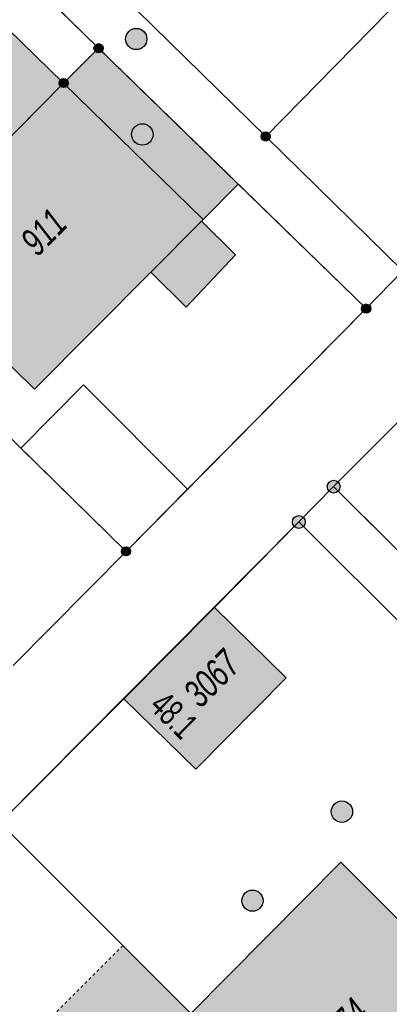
# Model space of a CAD drawing. Header units: metres. Extents: x 2695751 to 2696029, y 1260877 to 1261206.
# Tile 27 of 70: x 2695872 to 2695885, y 1261033 to 1261068. Entities that reach past the tile are written whole.
import ezdxf

# ---------------------------------------------------------------- set-up
doc = ezdxf.new("R2010")
doc.units = ezdxf.units.M
doc.header["$LTSCALE"] = 0.1
doc.linetypes.add('AUSGEZOGEN', pattern=[0])
doc.linetypes.add('VERDECKT2_S2', pattern=[0.36, 0.2, -0.16])
for name, color, linetype in [('Limites de bien-fonds', 7, 'AUSGEZOGEN'), ('Mensuration officielle_Lignes (Couverture du sol)', 7, 'AUSGEZOGEN'), ('Mensuration officielle_Lignes (Objets divers)', 7, 'AUSGEZOGEN'), ("Mensuration officielle_N° d'assurance", 7, 'AUSGEZOGEN'), ('Mensuration officielle_N° de bâtiment', 7, 'AUSGEZOGEN'), ('Mensuration officielle_Surface (Objets divers)', 7, 'AUSGEZOGEN'), ('Mensuration officielle_Surfaces de bâtiments (Couverture du sol)', 7, 'AUSGEZOGEN'), ('Mensuration officielle_Surfaces de bâtiments (Objets divers)', 7, 'AUSGEZOGEN'), ('Points fixes EU', 255, 'AUSGEZOGEN'), ('Points fixes mensuration officielle', 255, 'AUSGEZOGEN')]:
    doc.layers.add(name, color=color, linetype=linetype)
doc.styles.add('ARIAL', font='arial.ttf')

msp = doc.modelspace()

# ---------------------------------------------------------------- hatches: boundary and pattern name
at = {"layer": 'Mensuration officielle_Surfaces de bâtiments (Couverture du sol)', "true_color": 0xd2d2d2, "transparency": 33554687}
for points in [[(2695867.555, 1261059.515), (2695873.495, 1261065.54), (2695868.573, 1261070.33), (2695862.642, 1261064.299)], [(2695873.495, 1261065.54), (2695867.555, 1261059.515), (2695869.544, 1261057.57), (2695872.469, 1261054.711), (2695876.572, 1261058.845), (2695877.821, 1261057.605), (2695879.575, 1261059.458), (2695878.369, 1261060.655), (2695878.425, 1261060.712)], [(2695875.625, 1261043.758), (2695878.169, 1261041.263), (2695881.36, 1261044.491), (2695878.831, 1261046.989)], [(2695877.99, 1261032.62), (2695884.04, 1261026.6), (2695889.371, 1261031.902), (2695883.299, 1261037.969)]]:
    msp.add_hatch(color=254, dxfattribs=at).paths.add_polyline_path(points)
at = {"layer": 'Mensuration officielle_Surfaces de bâtiments (Objets divers)', "true_color": 0xebebeb, "transparency": 33554687}
for points in [[(2695873.495, 1261065.54), (2695878.425, 1261060.712), (2695879.667, 1261061.963), (2695874.73, 1261066.77)], [(2695874.424, 1261029.095), (2695877.99, 1261032.62), (2695875.582, 1261035.024), (2695872.042, 1261031.478)]]:
    msp.add_hatch(color=7, dxfattribs=at).paths.add_polyline_path(points)
at = {"layer": 'Points fixes EU', "transparency": 33554687}
for color, points in [(7, [(2695876.437, 1261067.097), (2695876.429, 1261067.172), (2695876.407, 1261067.245), (2695876.37, 1261067.311), (2695876.32, 1261067.368), (2695876.26, 1261067.415), (2695876.192, 1261067.448), (2695876.119, 1261067.467), (2695876.043, 1261067.471), (2695875.968, 1261067.46), (2695875.897, 1261067.433), (2695875.832, 1261067.393), (2695875.777, 1261067.341), (2695875.734, 1261067.279), (2695875.704, 1261067.209), (2695875.689, 1261067.135), (2695875.689, 1261067.059), (2695875.704, 1261066.984), (2695875.734, 1261066.915), (2695875.777, 1261066.852), (2695875.832, 1261066.8), (2695875.897, 1261066.76), (2695875.968, 1261066.734), (2695876.043, 1261066.722), (2695876.119, 1261066.726), (2695876.192, 1261066.745), (2695876.26, 1261066.778), (2695876.32, 1261066.825), (2695876.37, 1261066.882), (2695876.407, 1261066.949), (2695876.429, 1261067.021)]), (253, [(2695876.656, 1261063.719), (2695876.648, 1261063.795), (2695876.625, 1261063.868), (2695876.588, 1261063.935), (2695876.538, 1261063.994), (2695876.477, 1261064.041), (2695876.408, 1261064.074), (2695876.334, 1261064.094), (2695876.258, 1261064.097), (2695876.182, 1261064.086), (2695876.11, 1261064.059), (2695876.045, 1261064.019), (2695875.989, 1261063.966), (2695875.946, 1261063.903), (2695875.915, 1261063.832), (2695875.9, 1261063.757), (2695875.9, 1261063.681), (2695875.915, 1261063.606), (2695875.946, 1261063.535), (2695875.989, 1261063.472), (2695876.045, 1261063.419), (2695876.11, 1261063.379), (2695876.182, 1261063.352), (2695876.258, 1261063.341), (2695876.334, 1261063.344), (2695876.408, 1261063.364), (2695876.477, 1261063.397), (2695876.538, 1261063.444), (2695876.588, 1261063.503), (2695876.625, 1261063.57), (2695876.648, 1261063.643)]), (253, [(2695883.712, 1261039.76), (2695883.704, 1261039.836), (2695883.681, 1261039.909), (2695883.644, 1261039.976), (2695883.594, 1261040.035), (2695883.533, 1261040.082), (2695883.464, 1261040.115), (2695883.39, 1261040.135), (2695883.314, 1261040.138), (2695883.238, 1261040.127), (2695883.166, 1261040.1), (2695883.101, 1261040.06), (2695883.045, 1261040.007), (2695883.002, 1261039.944), (2695882.971, 1261039.873), (2695882.956, 1261039.798), (2695882.956, 1261039.722), (2695882.971, 1261039.647), (2695883.002, 1261039.576), (2695883.045, 1261039.513), (2695883.101, 1261039.46), (2695883.166, 1261039.42), (2695883.238, 1261039.393), (2695883.314, 1261039.382), (2695883.39, 1261039.385), (2695883.464, 1261039.405), (2695883.533, 1261039.438), (2695883.594, 1261039.485), (2695883.644, 1261039.544), (2695883.681, 1261039.611), (2695883.704, 1261039.684)]), (7, [(2695880.546, 1261036.612), (2695880.538, 1261036.687), (2695880.516, 1261036.76), (2695880.479, 1261036.826), (2695880.429, 1261036.883), (2695880.369, 1261036.93), (2695880.301, 1261036.963), (2695880.228, 1261036.982), (2695880.152, 1261036.986), (2695880.077, 1261036.975), (2695880.006, 1261036.948), (2695879.941, 1261036.908), (2695879.886, 1261036.856), (2695879.843, 1261036.794), (2695879.813, 1261036.724), (2695879.798, 1261036.65), (2695879.798, 1261036.574), (2695879.813, 1261036.499), (2695879.843, 1261036.43), (2695879.886, 1261036.367), (2695879.941, 1261036.315), (2695880.006, 1261036.275), (2695880.077, 1261036.249), (2695880.152, 1261036.237), (2695880.228, 1261036.241), (2695880.301, 1261036.26), (2695880.369, 1261036.293), (2695880.429, 1261036.34), (2695880.479, 1261036.397), (2695880.516, 1261036.464), (2695880.538, 1261036.536)])]:
    msp.add_hatch(color=color, dxfattribs=at).paths.add_polyline_path(points)
at = {"layer": 'Points fixes mensuration officielle', "transparency": 33554687}
for points in [[(2695874.892, 1261066.77), (2695874.889, 1261066.803), (2695874.879, 1261066.834), (2695874.863, 1261066.863), (2695874.842, 1261066.888), (2695874.816, 1261066.908), (2695874.786, 1261066.922), (2695874.755, 1261066.931), (2695874.722, 1261066.932), (2695874.689, 1261066.927), (2695874.658, 1261066.916), (2695874.631, 1261066.899), (2695874.607, 1261066.876), (2695874.588, 1261066.849), (2695874.575, 1261066.819), (2695874.568, 1261066.786), (2695874.568, 1261066.754), (2695874.575, 1261066.721), (2695874.588, 1261066.691), (2695874.607, 1261066.664), (2695874.631, 1261066.641), (2695874.658, 1261066.624), (2695874.689, 1261066.613), (2695874.722, 1261066.608), (2695874.755, 1261066.609), (2695874.786, 1261066.618), (2695874.816, 1261066.632), (2695874.842, 1261066.652), (2695874.863, 1261066.677), (2695874.879, 1261066.706), (2695874.889, 1261066.737)], [(2695873.657, 1261065.54), (2695873.654, 1261065.573), (2695873.644, 1261065.604), (2695873.628, 1261065.633), (2695873.607, 1261065.658), (2695873.581, 1261065.678), (2695873.551, 1261065.692), (2695873.52, 1261065.701), (2695873.487, 1261065.702), (2695873.454, 1261065.697), (2695873.423, 1261065.686), (2695873.396, 1261065.669), (2695873.372, 1261065.646), (2695873.353, 1261065.619), (2695873.34, 1261065.589), (2695873.333, 1261065.556), (2695873.333, 1261065.524), (2695873.34, 1261065.491), (2695873.353, 1261065.461), (2695873.372, 1261065.434), (2695873.396, 1261065.411), (2695873.423, 1261065.394), (2695873.454, 1261065.383), (2695873.487, 1261065.378), (2695873.52, 1261065.379), (2695873.551, 1261065.388), (2695873.581, 1261065.402), (2695873.607, 1261065.422), (2695873.628, 1261065.447), (2695873.644, 1261065.476), (2695873.654, 1261065.507)], [(2695880.802, 1261063.65), (2695880.799, 1261063.683), (2695880.789, 1261063.714), (2695880.773, 1261063.743), (2695880.752, 1261063.768), (2695880.726, 1261063.788), (2695880.696, 1261063.802), (2695880.665, 1261063.811), (2695880.632, 1261063.812), (2695880.599, 1261063.807), (2695880.568, 1261063.796), (2695880.541, 1261063.779), (2695880.517, 1261063.756), (2695880.498, 1261063.729), (2695880.485, 1261063.699), (2695880.478, 1261063.666), (2695880.478, 1261063.634), (2695880.485, 1261063.601), (2695880.498, 1261063.571), (2695880.517, 1261063.544), (2695880.541, 1261063.521), (2695880.568, 1261063.504), (2695880.599, 1261063.493), (2695880.632, 1261063.488), (2695880.665, 1261063.489), (2695880.696, 1261063.498), (2695880.726, 1261063.512), (2695880.752, 1261063.532), (2695880.773, 1261063.557), (2695880.789, 1261063.586), (2695880.799, 1261063.617)], [(2695884.352, 1261057.56), (2695884.349, 1261057.593), (2695884.339, 1261057.624), (2695884.323, 1261057.653), (2695884.302, 1261057.678), (2695884.276, 1261057.698), (2695884.246, 1261057.712), (2695884.215, 1261057.721), (2695884.182, 1261057.722), (2695884.149, 1261057.717), (2695884.118, 1261057.706), (2695884.091, 1261057.689), (2695884.067, 1261057.666), (2695884.048, 1261057.639), (2695884.035, 1261057.609), (2695884.028, 1261057.576), (2695884.028, 1261057.544), (2695884.035, 1261057.511), (2695884.048, 1261057.481), (2695884.067, 1261057.454), (2695884.091, 1261057.431), (2695884.118, 1261057.414), (2695884.149, 1261057.403), (2695884.182, 1261057.398), (2695884.215, 1261057.399), (2695884.246, 1261057.408), (2695884.276, 1261057.422), (2695884.302, 1261057.442), (2695884.323, 1261057.467), (2695884.339, 1261057.496), (2695884.349, 1261057.527)], [(2695883.267, 1261051.26), (2695883.263, 1261051.306), (2695883.249, 1261051.35), (2695883.227, 1261051.39), (2695883.197, 1261051.425), (2695883.16, 1261051.453), (2695883.119, 1261051.473), (2695883.074, 1261051.485), (2695883.028, 1261051.487), (2695882.983, 1261051.48), (2695882.94, 1261051.464), (2695882.901, 1261051.44), (2695882.867, 1261051.408), (2695882.841, 1261051.37), (2695882.823, 1261051.328), (2695882.814, 1261051.283), (2695882.814, 1261051.237), (2695882.823, 1261051.192), (2695882.841, 1261051.15), (2695882.867, 1261051.112), (2695882.901, 1261051.08), (2695882.94, 1261051.056), (2695882.983, 1261051.04), (2695883.028, 1261051.033), (2695883.074, 1261051.035), (2695883.119, 1261051.047), (2695883.16, 1261051.067), (2695883.197, 1261051.095), (2695883.227, 1261051.13), (2695883.249, 1261051.17), (2695883.263, 1261051.214)], [(2695882.037, 1261050.01), (2695882.033, 1261050.056), (2695882.019, 1261050.1), (2695881.997, 1261050.14), (2695881.967, 1261050.175), (2695881.93, 1261050.203), (2695881.889, 1261050.223), (2695881.844, 1261050.235), (2695881.798, 1261050.237), (2695881.753, 1261050.23), (2695881.71, 1261050.214), (2695881.671, 1261050.19), (2695881.637, 1261050.158), (2695881.611, 1261050.12), (2695881.593, 1261050.078), (2695881.584, 1261050.033), (2695881.584, 1261049.987), (2695881.593, 1261049.942), (2695881.611, 1261049.9), (2695881.637, 1261049.862), (2695881.671, 1261049.83), (2695881.71, 1261049.806), (2695881.753, 1261049.79), (2695881.798, 1261049.783), (2695881.844, 1261049.785), (2695881.889, 1261049.797), (2695881.93, 1261049.817), (2695881.967, 1261049.845), (2695881.997, 1261049.88), (2695882.019, 1261049.92), (2695882.033, 1261049.964)], [(2695875.862, 1261048.97), (2695875.859, 1261049.003), (2695875.849, 1261049.034), (2695875.833, 1261049.063), (2695875.812, 1261049.088), (2695875.786, 1261049.108), (2695875.756, 1261049.122), (2695875.725, 1261049.131), (2695875.692, 1261049.132), (2695875.659, 1261049.127), (2695875.628, 1261049.116), (2695875.601, 1261049.099), (2695875.577, 1261049.076), (2695875.558, 1261049.049), (2695875.545, 1261049.019), (2695875.538, 1261048.986), (2695875.538, 1261048.954), (2695875.545, 1261048.921), (2695875.558, 1261048.891), (2695875.577, 1261048.864), (2695875.601, 1261048.841), (2695875.628, 1261048.824), (2695875.659, 1261048.813), (2695875.692, 1261048.808), (2695875.725, 1261048.809), (2695875.756, 1261048.818), (2695875.786, 1261048.832), (2695875.812, 1261048.852), (2695875.833, 1261048.877), (2695875.849, 1261048.906), (2695875.859, 1261048.937)]]:
    msp.add_hatch(color=7, dxfattribs=at).paths.add_polyline_path(points)

# ---------------------------------------------------------------- linework, layer by layer
at = {"layer": 'Limites de bien-fonds', "color": 7, "linetype": 'AUSGEZOGEN', "transparency": 33554687}
for p, q in [((2695865.3, 1261076.01), (2695874.73, 1261066.77)), ((2695880.64, 1261063.65), (2695876.1, 1261068.1)), ((2695874.73, 1261066.77), (2695884.19, 1261057.56)), ((2695880.64, 1261063.65), (2695885.49, 1261058.89)), ((2695893.62, 1261061.89), (2695883.04, 1261051.26)), ((2695884.19, 1261057.56), (2695885.49, 1261058.89)), ((2695884.19, 1261057.56), (2695875.7, 1261048.97)), ((2695875.7, 1261048.97), (2695870.8, 1261053.78)), ((2695883.04, 1261051.26), (2695881.81, 1261050.01)), ((2695894.11, 1261040.23), (2695883.04, 1261051.26)), ((2695881.81, 1261050.01), (2695871.24, 1261039.36)), ((2695881.81, 1261050.01), (2695892.87, 1261038.96)), ((2695871.71, 1261044.93), (2695875.7, 1261048.97))]:
    msp.add_line(p, q, dxfattribs=at)
for points in [[(2695894.73, 1261077.86), (2695891.55, 1261074.66), (2695885.58, 1261068.695), (2695880.64, 1261063.65)], [(2695866.25, 1261058.21), (2695867.555, 1261059.515), (2695873.495, 1261065.54), (2695874.73, 1261066.77)], [(2695884.04, 1261026.6), (2695877.99, 1261032.62), (2695871.24, 1261039.36)]]:
    msp.add_lwpolyline(points, dxfattribs=at)
at = {"layer": 'Mensuration officielle_Lignes (Couverture du sol)', "color": 7, "linetype": 'AUSGEZOGEN', "transparency": 33554687}
for p, q in [((2695873.495, 1261065.54), (2695867.555, 1261059.515)), ((2695883.04, 1261051.26), (2695893.328, 1261061.597)), ((2695877.871, 1261051.167), (2695884.19, 1261057.56)), ((2695875.7, 1261048.97), (2695877.871, 1261051.167)), ((2695885.183, 1261049.125), (2695883.04, 1261051.26)), ((2695878.831, 1261046.989), (2695881.81, 1261050.01)), ((2695892.87, 1261038.96), (2695881.81, 1261050.01)), ((2695871.71, 1261044.93), (2695875.7, 1261048.97)), ((2695875.625, 1261043.758), (2695878.831, 1261046.989)), ((2695878.169, 1261041.263), (2695875.625, 1261043.758))]:
    msp.add_line(p, q, dxfattribs=at)
for points in [[(2695885.49, 1261058.89), (2695880.64, 1261063.65), (2695876.1, 1261068.1), (2695871.52, 1261072.52), (2695866.61, 1261077.33)], [(2695884.19, 1261057.56), (2695879.667, 1261061.963), (2695874.73, 1261066.77), (2695865.3, 1261076.01)], [(2695867.555, 1261059.515), (2695862.642, 1261064.299), (2695868.573, 1261070.33), (2695873.495, 1261065.54)], [(2695873.495, 1261065.54), (2695878.425, 1261060.712), (2695878.369, 1261060.655), (2695879.575, 1261059.458), (2695877.821, 1261057.605), (2695876.572, 1261058.845), (2695872.469, 1261054.711), (2695869.544, 1261057.57), (2695867.555, 1261059.515)], [(2695877.871, 1261051.167), (2695874.2, 1261054.859), (2695871.978, 1261052.623), (2695875.7, 1261048.97)], [(2695878.831, 1261046.989), (2695881.36, 1261044.491), (2695878.169, 1261041.263)], [(2695863.869, 1261031.876), (2695871.24, 1261039.36), (2695875.625, 1261043.758)], [(2695877.99, 1261032.62), (2695883.299, 1261037.969), (2695889.371, 1261031.902)]]:
    msp.add_lwpolyline(points, dxfattribs=at)
at = {"layer": 'Mensuration officielle_Lignes (Objets divers)', "color": 7, "linetype": 'AUSGEZOGEN', "transparency": 33554687}
msp.add_line((2695876.572, 1261058.845), (2695878.369, 1261060.655), dxfattribs=at)
at = {"layer": 'Mensuration officielle_Surface (Objets divers)', "color": 7, "linetype": 'AUSGEZOGEN', "transparency": 33554687}
msp.add_line((2695874.73, 1261066.77), (2695873.495, 1261065.54), dxfattribs=at)
at = {"layer": 'Mensuration officielle_Surface (Objets divers)', "color": 7, "linetype": 'VERDECKT2_S2', "transparency": 33554687}
msp.add_line((2695879.667, 1261061.963), (2695874.73, 1261066.77), dxfattribs=at)
at = {"layer": 'Mensuration officielle_Surface (Objets divers)', "color": 7, "linetype": 'AUSGEZOGEN', "transparency": 33554687}
msp.add_lwpolyline([(2695873.495, 1261065.54), (2695878.425, 1261060.712), (2695879.667, 1261061.963)], dxfattribs=at)
at = {"layer": 'Mensuration officielle_Surface (Objets divers)', "color": 7, "linetype": 'VERDECKT2_S2', "transparency": 33554687}
msp.add_lwpolyline([(2695877.99, 1261032.62), (2695875.582, 1261035.024), (2695872.042, 1261031.478), (2695874.424, 1261029.095)], dxfattribs=at)
at = {"layer": 'Points fixes EU', "transparency": 33554687}
for centre, radius in [((2695876.062, 1261067.097), 0.375), ((2695876.277, 1261063.719), 0.379), ((2695883.333, 1261039.76), 0.379), ((2695880.171, 1261036.612), 0.375)]:
    msp.add_circle(centre, radius, dxfattribs=at)
at = {"layer": 'Points fixes mensuration officielle', "color": 7, "transparency": 33554687}
for centre, radius in [((2695874.73, 1261066.77), 0.162), ((2695873.495, 1261065.54), 0.162), ((2695880.64, 1261063.65), 0.162), ((2695884.19, 1261057.56), 0.162), ((2695883.04, 1261051.26), 0.227), ((2695881.81, 1261050.01), 0.227), ((2695875.7, 1261048.97), 0.162)]:
    msp.add_circle(centre, radius, dxfattribs=at)

# ---------------------------------------------------------------- texts
at = {"layer": "Mensuration officielle_N° d'assurance", "color": 7, "transparency": 33554687, "char_height": 0.96842, "attachment_point": 5, "style": 'ARIAL'}
for s, insert, width, rotation in [('\\A1;{\\fArial|i1|b0;\\H0.968418;\\W0.700000;\\C7;911}\\P', (2695872.791, 1261060.266), 1.91204, 45.216), ('\\A1;{\\fArial|i1|b0;\\H0.968418;\\W0.700000;\\C7;3067}\\P', (2695878.733, 1261044.471), 2.46457, 45.3303), ('\\A1;{\\fArial|i1|b0;\\H0.968418;\\W0.700000;\\C7;974}\\P', (2695883.471, 1261032.33), 1.93301, 44.8443)]:
    msp.add_mtext(s, dxfattribs=dict(at, insert=insert, width=width, rotation=rotation))
at = {"layer": 'Mensuration officielle_N° de bâtiment', "color": 7, "transparency": 33554687, "insert": (2695877.06, 1261042.839), "char_height": 0.92968, "width": 2.03566, "attachment_point": 8, "rotation": 315.5571, "style": 'ARIAL'}
msp.add_mtext('\\W0.66;48.1', dxfattribs=at)

doc.saveas('drawing.dxf')
